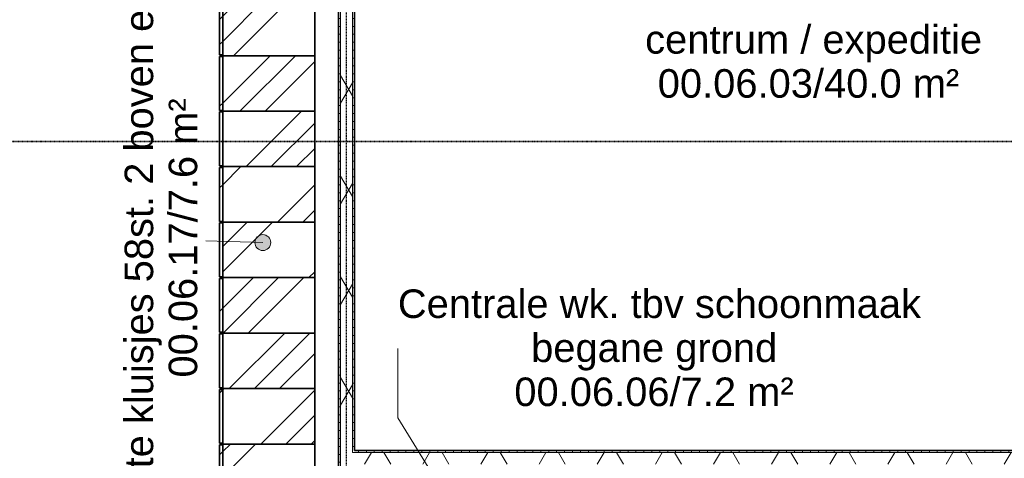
# Model space of a CAD drawing. Header units: millimetres. Extents: x -80560 to 110805, y -11020 to 52719.
# Tile 57 of 152: x 49034 to 55242, y 27200 to 29967. Entities that reach past the tile are written whole.
import ezdxf

# ---------------------------------------------------------------- set-up
doc = ezdxf.new("R2010")
doc.units = ezdxf.units.MM
doc.linetypes.add('CENTER2', pattern=[20, 8, -4, 4, -4])
doc.linetypes.add('DASHDOT2', pattern=[8, 4, -2, 0, -2])
for name, color, linetype, lineweight in [('A-AREA-IDEN', 2, 'Continuous', 9), ('A-GENM', 13, 'Continuous', 18), ('A-WALL', 113, 'Continuous', 35), ('A-WALL-PATT', 111, 'Continuous', 35), ('G-ANNO-SYMB', 111, 'Continuous', 9), ('I-WALL', 2, 'Continuous', 18), ('S-GRID', 1, 'Continuous', 9)]:
    doc.layers.add(name, color=color, linetype=linetype, lineweight=lineweight)
doc.styles.add('Arial', font='arial.ttf', dxfattribs={"height": 180})
pattern_1 = [(135, (26940, -25420), (-449.013, -449.013), []), (135, (26940, -25261.25), (-898.026, 6e-14), []), (135, (26940, -25578.75), (-898.026, 6e-14), [])]
pattern_2 = [(135, (27290, -25420), (-449.013, -449.013), []), (135, (27290, -25261.25), (-898.026, 6e-14), []), (135, (27290, -25578.75), (-898.026, 6e-14), [])]
pattern_3 = [(135, (27640, -25420), (-449.013, -449.013), []), (135, (27640, -25261.25), (-898.026, 6e-14), []), (135, (27640, -25578.75), (-898.026, 6e-14), [])]
pattern_4 = [(135, (27990, -25420), (-449.013, -449.013), []), (135, (27990, -25261.25), (-898.026, 6e-14), []), (135, (27990, -25578.75), (-898.026, 6e-14), [])]
pattern_5 = [(135, (28690, -25420), (-449.013, -449.013), []), (135, (28690, -25261.25), (-898.026, 6e-14), []), (135, (28690, -25578.75), (-898.026, 6e-14), [])]
pattern_6 = [(135, (29040, -25420), (-449.013, -449.013), []), (135, (29040, -25261.25), (-898.026, 6e-14), []), (135, (29040, -25578.75), (-898.026, 6e-14), [])]
pattern_7 = [(135, (29390, -25420), (-449.013, -449.013), []), (135, (29390, -25261.25), (-898.026, 6e-14), []), (135, (29390, -25578.75), (-898.026, 6e-14), [])]
pattern_8 = [(135, (29740, -25420), (-449.013, -449.013), []), (135, (29740, -25261.25), (-898.026, 6e-14), []), (135, (29740, -25578.75), (-898.026, 6e-14), [])]
pattern_9 = [(60, (24894.82, 0), (-274.963, 158.75), []), (120, (24894.82, 0), (-274.963, -158.75), [])]
pattern_10 = [(180, (51144.82, 30075), (2e-13, -50), [])]

# ---------------------------------------------------------------- blocks, each defined once
blk = doc.blocks.new('73_EHA_locker - 73_EHA_locker-V14-DO_00 begane grond')
at = {"layer": 'A-GENM'}
h = blk.add_hatch(dxfattribs=at)
h.set_pattern_fill('FP_52', color=256, style=0, pattern_type=2)
h.set_pattern_definition(pattern_1)
h.paths.add_polyline_path([(0, 580), (-350, 580), (-350, 0), (0, 0)], flags=0)
h = blk.add_hatch(dxfattribs=at)
h.set_pattern_fill('FP_52', color=256, style=0, pattern_type=2)
h.set_pattern_definition(pattern_1)
h.paths.add_polyline_path([(-5, 0), (-345, 0), (-345, -20), (-5, -20)], flags=0)
at = {"layer": 'A-GENM', "lineweight": 35}
for p, q in [((0, 580), (-350, 580)), ((-350, 580), (-350, 0)), ((0, 0), (0, 580)), ((-350, 0), (0, 0)), ((-5, 0), (-345, 0)), ((-345, 0), (-345, -20)), ((-5, -20), (-5, 0)), ((-345, -20), (-5, -20))]:
    blk.add_line(p, q, dxfattribs=at)
blk = doc.blocks.new('73_EHA_locker - 73_EHA_locker-V15-DO_00 begane grond')
at = {"layer": 'A-GENM'}
h = blk.add_hatch(dxfattribs=at)
h.set_pattern_fill('FP_53', color=256, style=0, pattern_type=2)
h.set_pattern_definition(pattern_2)
h.paths.add_polyline_path([(0, 580), (-350, 580), (-350, 0), (0, 0)], flags=0)
h = blk.add_hatch(dxfattribs=at)
h.set_pattern_fill('FP_53', color=256, style=0, pattern_type=2)
h.set_pattern_definition(pattern_2)
h.paths.add_polyline_path([(-5, 0), (-345, 0), (-345, -20), (-5, -20)], flags=0)
at = {"layer": 'A-GENM', "lineweight": 35}
for p, q in [((0, 580), (-350, 580)), ((-350, 580), (-350, 0)), ((0, 0), (0, 580)), ((-350, 0), (0, 0)), ((-5, 0), (-345, 0)), ((-345, 0), (-345, -20)), ((-5, -20), (-5, 0)), ((-345, -20), (-5, -20))]:
    blk.add_line(p, q, dxfattribs=at)
blk = doc.blocks.new('73_EHA_locker - 73_EHA_locker-V16-DO_00 begane grond')
at = {"layer": 'A-GENM'}
h = blk.add_hatch(dxfattribs=at)
h.set_pattern_fill('FP_54', color=256, style=0, pattern_type=2)
h.set_pattern_definition(pattern_3)
h.paths.add_polyline_path([(0, 580), (-350, 580), (-350, 0), (0, 0)], flags=0)
h = blk.add_hatch(dxfattribs=at)
h.set_pattern_fill('FP_54', color=256, style=0, pattern_type=2)
h.set_pattern_definition(pattern_3)
h.paths.add_polyline_path([(-5, 0), (-345, 0), (-345, -20), (-5, -20)], flags=0)
at = {"layer": 'A-GENM', "lineweight": 35}
for p, q in [((0, 580), (-350, 580)), ((-350, 580), (-350, 0)), ((0, 0), (0, 580)), ((-350, 0), (0, 0)), ((-5, 0), (-345, 0)), ((-345, 0), (-345, -20)), ((-5, -20), (-5, 0)), ((-345, -20), (-5, -20))]:
    blk.add_line(p, q, dxfattribs=at)
blk = doc.blocks.new('73_EHA_locker - 73_EHA_locker-V17-DO_00 begane grond')
at = {"layer": 'A-GENM'}
h = blk.add_hatch(dxfattribs=at)
h.set_pattern_fill('FP_55', color=256, style=0, pattern_type=2)
h.set_pattern_definition(pattern_4)
h.paths.add_polyline_path([(0, 580), (-350, 580), (-350, 0), (0, 0)], flags=0)
h = blk.add_hatch(dxfattribs=at)
h.set_pattern_fill('FP_55', color=256, style=0, pattern_type=2)
h.set_pattern_definition(pattern_4)
h.paths.add_polyline_path([(-5, 0), (-345, 0), (-345, -20), (-5, -20)], flags=0)
at = {"layer": 'A-GENM', "lineweight": 35}
for p, q in [((0, 580), (-350, 580)), ((-350, 580), (-350, 0)), ((0, 0), (0, 580)), ((-350, 0), (0, 0)), ((-5, 0), (-345, 0)), ((-345, 0), (-345, -20)), ((-5, -20), (-5, 0)), ((-345, -20), (-5, -20))]:
    blk.add_line(p, q, dxfattribs=at)
blk = doc.blocks.new('73_EHA_locker - 73_EHA_locker-V18-DO_00 begane grond')
at = {"layer": 'A-GENM'}
h = blk.add_hatch(dxfattribs=at)
h.set_pattern_fill('FP_56', color=256, style=0, pattern_type=2)
h.set_pattern_definition([(135, (28340, -25420), (-449.013, -449.013), []), (135, (28340, -25261.25), (-898.026, 6e-14), []), (135, (28340, -25578.75), (-898.026, 6e-14), [])])
h.paths.add_polyline_path([(0, 580), (-350, 580), (-350, 0), (0, 0)], flags=0)
at = {"layer": 'A-GENM', "lineweight": 35}
for p, q in [((0, 580), (-350, 580)), ((-350, 580), (-350, 0)), ((0, 0), (0, 580)), ((-350, 0), (0, 0)), ((-5, 0), (-345, 0)), ((-345, 0), (-345, -20)), ((-5, -20), (-5, 0)), ((-345, -20), (-5, -20))]:
    blk.add_line(p, q, dxfattribs=at)
blk = doc.blocks.new('73_EHA_locker - 73_EHA_locker-V19-DO_00 begane grond')
at = {"layer": 'A-GENM'}
h = blk.add_hatch(dxfattribs=at)
h.set_pattern_fill('FP_57', color=256, style=0, pattern_type=2)
h.set_pattern_definition(pattern_5)
h.paths.add_polyline_path([(0, 580), (-350, 580), (-350, 0), (0, 0)], flags=0)
h = blk.add_hatch(dxfattribs=at)
h.set_pattern_fill('FP_57', color=256, style=0, pattern_type=2)
h.set_pattern_definition(pattern_5)
h.paths.add_polyline_path([(-5, 0), (-345, 0), (-345, -20), (-5, -20)], flags=0)
at = {"layer": 'A-GENM', "lineweight": 35}
for p, q in [((0, 580), (-350, 580)), ((-350, 580), (-350, 0)), ((0, 0), (0, 580)), ((-350, 0), (0, 0)), ((-5, 0), (-345, 0)), ((-345, 0), (-345, -20)), ((-5, -20), (-5, 0)), ((-345, -20), (-5, -20))]:
    blk.add_line(p, q, dxfattribs=at)
blk = doc.blocks.new('73_EHA_locker - 73_EHA_locker-V20-DO_00 begane grond')
at = {"layer": 'A-GENM'}
h = blk.add_hatch(dxfattribs=at)
h.set_pattern_fill('FP_58', color=256, style=0, pattern_type=2)
h.set_pattern_definition(pattern_6)
h.paths.add_polyline_path([(0, 580), (-350, 580), (-350, 0), (0, 0)], flags=0)
h = blk.add_hatch(dxfattribs=at)
h.set_pattern_fill('FP_58', color=256, style=0, pattern_type=2)
h.set_pattern_definition(pattern_6)
h.paths.add_polyline_path([(-5, 0), (-345, 0), (-345, -20), (-5, -20)], flags=0)
at = {"layer": 'A-GENM', "lineweight": 35}
for p, q in [((0, 580), (-350, 580)), ((-350, 580), (-350, 0)), ((0, 0), (0, 580)), ((-350, 0), (0, 0)), ((-5, 0), (-345, 0)), ((-345, 0), (-345, -20)), ((-5, -20), (-5, 0)), ((-345, -20), (-5, -20))]:
    blk.add_line(p, q, dxfattribs=at)
blk = doc.blocks.new('73_EHA_locker - 73_EHA_locker-V21-DO_00 begane grond')
at = {"layer": 'A-GENM'}
h = blk.add_hatch(dxfattribs=at)
h.set_pattern_fill('FP_59', color=256, style=0, pattern_type=2)
h.set_pattern_definition(pattern_7)
h.paths.add_polyline_path([(0, 580), (-350, 580), (-350, 0), (0, 0)], flags=0)
h = blk.add_hatch(dxfattribs=at)
h.set_pattern_fill('FP_59', color=256, style=0, pattern_type=2)
h.set_pattern_definition(pattern_7)
h.paths.add_polyline_path([(-5, 0), (-345, 0), (-345, -20), (-5, -20)], flags=0)
at = {"layer": 'A-GENM', "lineweight": 35}
for p, q in [((0, 580), (-350, 580)), ((-350, 580), (-350, 0)), ((0, 0), (0, 580)), ((-350, 0), (0, 0)), ((-5, 0), (-345, 0)), ((-345, 0), (-345, -20)), ((-5, -20), (-5, 0)), ((-345, -20), (-5, -20))]:
    blk.add_line(p, q, dxfattribs=at)
blk = doc.blocks.new('73_EHA_locker - 73_EHA_locker-V22-DO_00 begane grond')
at = {"layer": 'A-GENM'}
h = blk.add_hatch(dxfattribs=at)
h.set_pattern_fill('FP_60', color=256, style=0, pattern_type=2)
h.set_pattern_definition(pattern_8)
h.paths.add_polyline_path([(0, 580), (-350, 580), (-350, 0), (0, 0)], flags=0)
h = blk.add_hatch(dxfattribs=at)
h.set_pattern_fill('FP_60', color=256, style=0, pattern_type=2)
h.set_pattern_definition(pattern_8)
h.paths.add_polyline_path([(-5, 0), (-345, 0), (-345, -20), (-5, -20)], flags=0)
at = {"layer": 'A-GENM', "lineweight": 35}
for p, q in [((0, 580), (-350, 580)), ((-350, 580), (-350, 0)), ((0, 0), (0, 580)), ((-350, 0), (0, 0)), ((-5, 0), (-345, 0)), ((-345, 0), (-345, -20)), ((-5, -20), (-5, 0)), ((-345, -20), (-5, -20))]:
    blk.add_line(p, q, dxfattribs=at)

msp = doc.modelspace()

# ---------------------------------------------------------------- hatches: boundary and pattern name
at = {"layer": 'A-AREA-IDEN'}
h = msp.add_hatch(color=256, dxfattribs=at)
edge = h.paths.add_edge_path(flags=0)
edge.add_arc((50567.2, 28561), 50, 0, 360)
at = {"layer": 'A-WALL-PATT', "lineweight": 18}
h = msp.add_hatch(dxfattribs=at)
h.set_pattern_fill('FP_2', color=256, style=0, pattern_type=2)
h.set_pattern_definition(pattern_9)
h.paths.add_polyline_path([(51132.3, 27237.5), (51132.3, 32912.5), (51057.3, 32912.5), (51057.3, 27237.5)], flags=0)
h = msp.add_hatch(dxfattribs=at)
h.set_pattern_fill('FP_115', color=256, angle=90, style=0, pattern_type=2)
h.set_pattern_definition(pattern_10)
h.paths.add_polyline_path([(51044.8, 27162.5), (51057.3, 27162.5), (51057.3, 32900), (51044.8, 32900), (51044.8, 27250)], flags=0)
h = msp.add_hatch(dxfattribs=at)
h.set_pattern_fill('FP_115', color=256, angle=90, style=0, pattern_type=2)
h.set_pattern_definition(pattern_10)
h.paths.add_polyline_path([(51144.8, 27250), (51144.8, 32900), (51132.3, 32900), (51132.3, 27250)], flags=0)
h = msp.add_hatch(dxfattribs=at)
h.set_pattern_fill('FP_2', color=256, style=0, pattern_type=2)
h.set_pattern_definition(pattern_9)
h.paths.add_polyline_path([(57594.8, 27162.5), (57607.3, 27162.5), (57607.3, 27237.5), (51057.3, 27237.5), (51057.3, 27162.5), (55978.8, 27162.5)], flags=0)
h = msp.add_hatch(dxfattribs=at)
h.set_pattern_fill('FP_71', color=256, angle=-270, style=0, pattern_type=2)
h.set_pattern_definition([(270, (54319.82, 27250), (50, 2e-13), [])])
h.paths.add_polyline_path([(57594.8, 27237.5), (57594.8, 27250), (51132.3, 27250), (51132.3, 27237.5), (55978.8, 27237.5)], flags=0)

# ---------------------------------------------------------------- linework, layer by layer
at = {"layer": 'A-AREA-IDEN'}
for p, q in [((50567.2, 28561), (50206.9, 28573)), ((51418.7, 27456.4), (51418.7, 27893.3)), ((52090.8, 26358.8), (51418.7, 27456.4))]:
    msp.add_line(p, q, dxfattribs=at)
msp.add_circle((50567.2, 28561), 50, dxfattribs=at)
at = {"layer": 'A-WALL', "lineweight": 18}
for p, q in [((51057.3, 23462.5), (51057.3, 32912.5)), ((51132.3, 27237.5), (51132.3, 32912.5)), ((57607.3, 27237.5), (51132.3, 27237.5))]:
    msp.add_line(p, q, dxfattribs=at)
at = {"layer": 'G-ANNO-SYMB', "linetype": 'DASHDOT2', "lineweight": 35}
msp.add_line((38786.5, 29198), (100890.9, 29198), dxfattribs=at)
at = {"layer": 'I-WALL', "lineweight": 35}
for p, q in [((51044.8, 32900), (51044.8, 23450)), ((51144.8, 27250), (51144.8, 32900)), ((57594.8, 27250), (51144.8, 27250))]:
    msp.add_line(p, q, dxfattribs=at)
at = {"layer": 'S-GRID', "linetype": 'CENTER2', "lineweight": 25}
msp.add_line((51094.8, 4383.3), (51094.8, 52119.1), dxfattribs=at)

# ---------------------------------------------------------------- block references
at = {"layer": 'A-GENM', "rotation": 269.9999999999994}
for name, p in [('73_EHA_locker - 73_EHA_locker-V22-DO_00 begane grond', (50314.8, 29740)), ('73_EHA_locker - 73_EHA_locker-V21-DO_00 begane grond', (50314.8, 29390)), ('73_EHA_locker - 73_EHA_locker-V20-DO_00 begane grond', (50314.8, 29040)), ('73_EHA_locker - 73_EHA_locker-V19-DO_00 begane grond', (50314.8, 28690)), ('73_EHA_locker - 73_EHA_locker-V18-DO_00 begane grond', (50314.8, 28340)), ('73_EHA_locker - 73_EHA_locker-V17-DO_00 begane grond', (50314.8, 27990)), ('73_EHA_locker - 73_EHA_locker-V16-DO_00 begane grond', (50314.8, 27640)), ('73_EHA_locker - 73_EHA_locker-V15-DO_00 begane grond', (50314.8, 27290)), ('73_EHA_locker - 73_EHA_locker-V14-DO_00 begane grond', (50314.8, 26940))]:
    msp.add_blockref(name, p, dxfattribs=at)

# ---------------------------------------------------------------- texts
at = {"layer": 'A-AREA-IDEN', "char_height": 180, "attachment_point": 1, "rotation": 90, "style": 'Arial'}
for s, insert, width in [('Grote kluisjes 58st. 2 boven elkaar', (49695.8, 26717.5), 4489.45), ('00.06.17/7.6 m²', (49973.6, 27709.7), 2092.404)]:
    msp.add_mtext(s, dxfattribs=dict(at, insert=insert, width=width))
at = {"layer": 'A-AREA-IDEN', "char_height": 180, "attachment_point": 1, "style": 'Arial'}
for s, insert, width in [('centrum / expeditie', (52977.7, 29932.9), 2461.181), ('00.06.03/40.0 m²', (53057.1, 29655.1), 2260.759), ('Centrale wk. tbv schoonmaak', (51418.7, 28265.4), 3864.134), ('begane grond', (52258.8, 27987.6), 1835.864), ('00.06.06/7.2 m²', (52152.9, 27709.7), 2092.404)]:
    msp.add_mtext(s, dxfattribs=dict(at, insert=insert, width=width))

doc.saveas('drawing.dxf')
